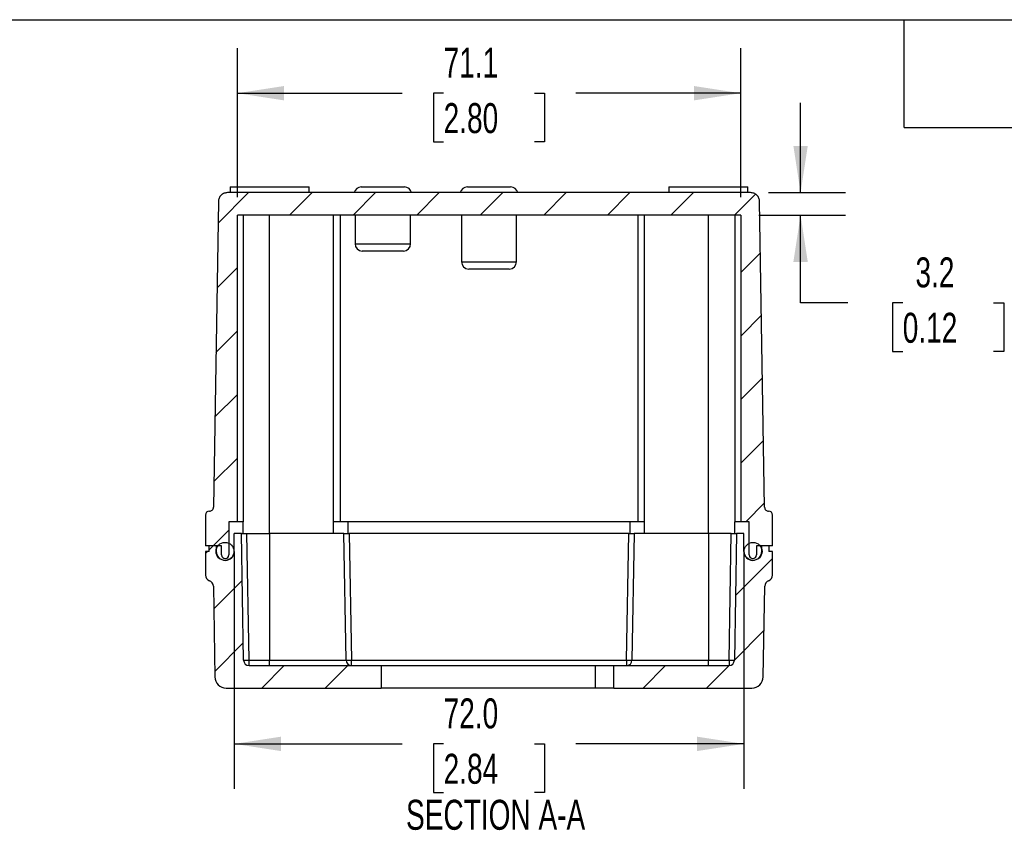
# Model space of a CAD drawing. Header units: millimetres. Extents: x 6 to 273, y 6 to 210.
# Tile 5 of 12: x 73 to 143, y 152 to 210. Entities that reach past the tile are written whole.
import ezdxf

# ---------------------------------------------------------------- set-up
doc = ezdxf.new("R2010")
doc.units = ezdxf.units.MM
doc.linetypes.add('CENTERX2', pattern=[20.32, 12.7, -2.54, 2.54, -2.54])
for name, color, linetype in [('CENTER', 40, 'CENTERX2'), ('DIMENSIONS', 140, 'Continuous'), ('TEXT', 140, 'Continuous')]:
    doc.layers.add(name, color=color, linetype=linetype)
doc.styles.add('SLDTEXTSTYLE0', font='TXT', dxfattribs={"width": 0.7})
doc.dimstyles.new('SLDDIMSTYLE0', dxfattribs={"dimtxt": 2.158008, "dimasz": 3.302, "dimexe": 0, "dimexo": 0.0625, "dimgap": 0.539502, "dimtad": 0, "dimtih": 1, "dimtoh": 1, "dimdec": 1, "dimlfac": 2, "dimrnd": 1e-09, "dimzin": 12, "dimdsep": 46, "dimtxsty": 'SLDTEXTSTYLE0', "dimsah": 1, "dimcen": 0.09, "dimadec": 0, "dimazin": 3, "dimtfac": 1, "dimtdec": 1, "dimtofl": 0, "dimtmove": 0, "dimatfit": 3, "dimfxl": 0, "dimfrac": 2, "dimtolj": 1, "dimtzin": 12, "dimarcsym": 0})
doc.dimstyles.new('SLDDIMSTYLE2', dxfattribs={"dimtxt": 2.158008, "dimasz": 3.302, "dimexe": 0, "dimexo": 0.0625, "dimgap": 0.539502, "dimtad": 0, "dimtih": 1, "dimtoh": 1, "dimdec": 1, "dimlfac": 2, "dimrnd": 1e-09, "dimzin": 12, "dimdsep": 46, "dimtxsty": 'SLDTEXTSTYLE0', "dimsah": 1, "dimcen": 0.09, "dimadec": 0, "dimazin": 3, "dimtfac": 1, "dimtdec": 1, "dimtmove": 0, "dimatfit": 0, "dimfxl": 0, "dimfrac": 2, "dimtolj": 1, "dimtzin": 12, "dimarcsym": 0})
doc.dimstyles.new('SLDDIMSTYLE3', dxfattribs={"dimtxt": 2.158008, "dimasz": 3.302, "dimexe": 0, "dimexo": 0.0625, "dimgap": 0.539502, "dimtad": 0, "dimtih": 1, "dimtoh": 1, "dimdec": 1, "dimlfac": 2, "dimrnd": 1e-09, "dimzin": 4, "dimdsep": 46, "dimtxsty": 'SLDTEXTSTYLE0', "dimsah": 1, "dimcen": 0.09, "dimadec": 0, "dimazin": 1, "dimtfac": 1, "dimtdec": 1, "dimtofl": 0, "dimtmove": 0, "dimatfit": 3, "dimfxl": 0, "dimfrac": 2, "dimtolj": 1, "dimtzin": 12, "dimarcsym": 0})

# ---------------------------------------------------------------- blocks, each defined once
blk = doc.blocks.new('_D_19')
at = {"layer": 'DIMENSIONS'}
for p, q in [((88.781, 197.018), (88.781, 207.533)), ((124.345, 197.018), (124.345, 207.533)), ((88.781, 204.358), (100.432, 204.358)), ((103.357, 204.358), (102.632, 204.358)), ((102.632, 204.358), (102.632, 200.928)), ((109.769, 204.358), (110.494, 204.358)), ((110.494, 204.358), (110.494, 200.928)), ((124.345, 204.358), (112.694, 204.358)), ((102.632, 200.928), (103.357, 200.928)), ((110.494, 200.928), (109.769, 200.928))]:
    blk.add_line(p, q, dxfattribs=at)
for points in [[(88.781, 204.358), (92.083, 203.85), (92.083, 204.866)], [(124.345, 204.358), (121.043, 204.866), (121.043, 203.85)]]:
    blk.add_solid(points, dxfattribs=at)
at = {"layer": 'DIMENSIONS', "char_height": 2.1167, "attachment_point": 1, "style": 'SLDTEXTSTYLE0'}
for s, insert in [('71.1', (103.357, 207.57)), ('2.80', (103.357, 203.657))]:
    blk.add_mtext(s, dxfattribs=dict(at, insert=insert))
blk = doc.blocks.new('_D_20')
at = {"layer": 'DIMENSIONS'}
for p, q in [((88.561, 171.997), (88.561, 155.225)), ((124.565, 171.997), (124.565, 155.225)), ((88.561, 158.4), (100.432, 158.4)), ((103.357, 158.4), (102.632, 158.4)), ((102.632, 158.4), (102.632, 154.97)), ((109.769, 158.4), (110.494, 158.4)), ((110.494, 158.4), (110.494, 154.97)), ((124.565, 158.4), (112.694, 158.4)), ((102.632, 154.97), (103.357, 154.97)), ((110.494, 154.97), (109.769, 154.97))]:
    blk.add_line(p, q, dxfattribs=at)
for points in [[(88.561, 158.4), (91.863, 157.892), (91.863, 158.908)], [(124.565, 158.4), (121.263, 158.908), (121.263, 157.892)]]:
    blk.add_solid(points, dxfattribs=at)
at = {"layer": 'DIMENSIONS', "char_height": 2.1167, "attachment_point": 1, "style": 'SLDTEXTSTYLE0'}
for s, insert in [('72.0', (103.357, 161.612)), ('2.84', (103.357, 157.699))]:
    blk.add_mtext(s, dxfattribs=dict(at, insert=insert))
blk = doc.blocks.new('_D_21')
at = {"layer": 'DIMENSIONS'}
for p, q in [((128.575, 197.333), (128.575, 203.683)), ((126.313, 197.333), (131.75, 197.333)), ((125.615, 195.748), (131.75, 195.748)), ((128.575, 189.551), (128.575, 195.748)), ((131.902, 189.551), (128.575, 189.551)), ((135.793, 189.551), (135.068, 189.551)), ((135.068, 189.551), (135.068, 186.121)), ((142.205, 189.551), (142.93, 189.551)), ((142.93, 189.551), (142.93, 186.121)), ((135.068, 186.121), (135.793, 186.121)), ((142.93, 186.121), (142.205, 186.121))]:
    blk.add_line(p, q, dxfattribs=at)
for points in [[(128.575, 197.333), (129.083, 200.635), (128.067, 200.635)], [(128.575, 195.748), (128.067, 192.446), (129.083, 192.446)]]:
    blk.add_solid(points, dxfattribs=at)
at = {"layer": 'DIMENSIONS', "char_height": 2.1167, "attachment_point": 1, "style": 'SLDTEXTSTYLE0'}
for s, insert in [('3.2', (136.69, 192.762)), ('0.12', (135.793, 188.849))]:
    blk.add_mtext(s, dxfattribs=dict(at, insert=insert))

msp = doc.modelspace()

# ---------------------------------------------------------------- hatches: boundary and pattern name
at = {"layer": 'CENTER', "linetype": 'Continuous', "lineweight": 18}
h = msp.add_hatch(dxfattribs=at)
h.set_pattern_fill('ANSI31', color=256, style=0)
edge = h.paths.add_edge_path(flags=0)
edge.add_spline(control_points=[(126.315, 174.838), (126.04, 174.838), (126.035, 175.113)], knot_values=[0, 0, 0, 1, 1, 1], weights=[1, 0.712938, 1], degree=2, periodic=0)
edge.add_line((126.035, 175.113), (125.678, 196.709))
edge.add_spline(control_points=[(125.678, 196.709), (125.667, 197.333), (125.043, 197.333)], knot_values=[0, 0, 0, 1, 1, 1], weights=[1, 0.712938, 1], degree=2, periodic=0)
edge.add_line((125.043, 197.333), (88.083, 197.333))
edge.add_spline(control_points=[(88.083, 197.333), (87.459, 197.333), (87.448, 196.709)], knot_values=[0, 0, 0, 1, 1, 1], weights=[1, 0.712938, 1], degree=2, periodic=0)
edge.add_line((87.448, 196.709), (87.091, 175.113))
edge.add_spline(control_points=[(87.091, 175.113), (87.086, 174.838), (86.811, 174.838)], knot_values=[0, 0, 0, 1, 1, 1], weights=[1, 0.712938, 1], degree=2, periodic=0)
edge.add_line((86.811, 174.838), (86.808, 174.838))
edge.add_arc((86.808, 174.559), 0.279, 90, 180)
edge.add_line((86.529, 174.559), (86.529, 172.378))
edge.add_line((86.529, 172.378), (87.672, 172.378))
edge.add_line((87.672, 172.378), (87.672, 171.743))
edge.add_arc((87.927, 171.743), 0.255, 180, 270)
edge.add_line((87.927, 171.488), (87.929, 171.488))
edge.add_arc((87.929, 171.743), 0.255, 270, 360)
edge.add_line((88.184, 171.743), (88.184, 174.093))
edge.add_line((88.184, 174.093), (88.781, 174.093))
edge.add_line((88.781, 174.093), (88.781, 195.748))
edge.add_line((88.781, 195.748), (124.345, 195.748))
edge.add_line((124.345, 195.748), (124.345, 174.093))
edge.add_line((124.345, 174.093), (124.942, 174.093))
edge.add_line((124.942, 174.093), (124.942, 171.743))
edge.add_arc((125.197, 171.743), 0.255, 180, 270)
edge.add_line((125.197, 171.488), (125.199, 171.488))
edge.add_arc((125.199, 171.743), 0.255, 270, 360)
edge.add_line((125.454, 171.743), (125.454, 172.378))
edge.add_line((125.454, 172.378), (126.597, 172.378))
edge.add_line((126.597, 172.378), (126.597, 174.559))
edge.add_arc((126.318, 174.559), 0.279, 0, 90)
edge.add_line((126.318, 174.838), (126.315, 174.838))
h = msp.add_hatch(dxfattribs=at)
h.set_pattern_fill('ANSI31', color=256, style=0)
edge = h.paths.add_edge_path(flags=0)
edge.add_line((87.291, 171.997), (87.291, 172.378))
edge.add_line((87.291, 172.378), (86.783, 172.378))
edge.add_line((86.783, 172.378), (86.783, 171.997))
edge.add_line((86.783, 171.997), (86.529, 171.997))
edge.add_line((86.529, 171.997), (86.529, 170.32))
edge.add_arc((86.948, 170.32), 0.419, 180, 250.4443)
edge.add_arc((86.667, 169.531), 0.419, 1, 70.4443, ccw=False)
edge.add_line((87.086, 169.538), (87.198, 163.131))
edge.add_arc((87.998, 163.145), 0.8, 181, 270)
edge.add_line((87.998, 162.345), (98.937, 162.345))
edge.add_line((98.937, 162.345), (98.937, 163.932))
edge.add_line((98.937, 163.932), (89.606, 163.932))
edge.add_arc((89.606, 164.313), 0.381, 181, 270, ccw=False)
edge.add_line((89.225, 164.307), (89.069, 173.267))
edge.add_line((89.069, 173.267), (88.561, 173.267))
edge.add_line((88.561, 173.267), (88.561, 171.997))
edge.add_arc((87.926, 171.997), 0.635, 180, 360, ccw=False)
h = msp.add_hatch(dxfattribs=at)
h.set_pattern_fill('ANSI31', color=256, style=0)
edge = h.paths.add_edge_path(flags=0)
edge.add_line((125.835, 172.378), (125.835, 171.997))
edge.add_arc((125.2, 171.997), 0.635, -180, 0, ccw=False)
edge.add_line((124.565, 171.997), (124.565, 173.267))
edge.add_line((124.565, 173.267), (124.057, 173.267))
edge.add_line((124.057, 173.267), (123.901, 164.307))
edge.add_arc((123.52, 164.313), 0.381, 270, 359, ccw=False)
edge.add_line((123.52, 163.932), (115.389, 163.932))
edge.add_line((115.389, 163.932), (115.389, 162.345))
edge.add_line((115.389, 162.345), (125.128, 162.345))
edge.add_arc((125.128, 163.145), 0.8, 270, 359)
edge.add_line((125.928, 163.131), (126.04, 169.538))
edge.add_arc((126.459, 169.531), 0.419, 109.5557, 179, ccw=False)
edge.add_arc((126.178, 170.32), 0.419, 289.5557, 360)
edge.add_line((126.597, 170.32), (126.597, 171.997))
edge.add_line((126.597, 171.997), (126.343, 171.997))
edge.add_line((126.343, 171.997), (126.343, 172.378))
edge.add_line((126.343, 172.378), (125.835, 172.378))
h = msp.add_hatch(dxfattribs=at)
h.set_pattern_fill('ANSI31', color=256, style=0)
edge = h.paths.add_edge_path(flags=0)
edge.add_arc((87.91, 171.997), 0.635, 0, 360)
h = msp.add_hatch(dxfattribs=at)
h.set_pattern_fill('ANSI31', color=256, style=0)
edge = h.paths.add_edge_path(flags=0)
edge.add_arc((125.216, 171.997), 0.635, 0, 360)

# ---------------------------------------------------------------- linework, layer by layer
at = {"color": 7, "linetype": 'Continuous', "lineweight": 25}
for p, q in [((88.269, 197.738), (88.269, 197.333)), ((88.269, 197.738), (93.857, 197.738)), ((93.857, 197.333), (93.857, 197.738)), ((97.534, 197.738), (100.592, 197.738)), ((105.034, 197.738), (108.092, 197.738)), ((119.269, 197.738), (119.269, 197.333)), ((119.269, 197.738), (124.857, 197.738)), ((124.857, 197.333), (124.857, 197.738)), ((125.043, 197.333), (88.083, 197.333)), ((87.448, 196.709), (87.091, 175.113)), ((126.035, 175.113), (125.678, 196.709)), ((124.345, 195.748), (88.781, 195.748)), ((88.781, 174.093), (88.781, 195.748)), ((89.2, 195.748), (89.2, 174.093)), ((91.063, 173.267), (91.063, 195.748)), ((95.585, 173.267), (95.585, 195.748)), ((96.045, 195.748), (96.045, 174.093)), ((97.101, 195.748), (97.101, 193.718)), ((101.025, 193.718), (101.025, 195.748)), ((104.621, 195.748), (104.621, 192.448)), ((108.505, 192.448), (108.505, 195.748)), ((117.08, 195.748), (117.08, 174.093)), ((117.541, 173.267), (117.541, 195.748)), ((122.063, 173.267), (122.063, 195.748)), ((123.926, 195.748), (123.926, 174.093)), ((124.345, 195.748), (124.345, 174.093)), ((97.101, 193.718), (99.063, 193.718)), ((99.063, 193.718), (101.025, 193.718)), ((99.063, 193.208), (97.611, 193.208)), ((100.515, 193.208), (99.063, 193.208)), ((104.621, 192.448), (106.563, 192.448)), ((106.563, 192.448), (108.505, 192.448)), ((106.563, 191.938), (105.131, 191.938)), ((107.995, 191.938), (106.563, 191.938)), ((86.811, 174.838), (86.808, 174.838)), ((126.318, 174.838), (126.315, 174.838)), ((86.529, 174.559), (86.529, 172.378)), ((88.781, 174.093), (88.184, 174.093)), ((88.184, 174.093), (88.184, 171.743)), ((89.2, 174.093), (88.781, 174.093)), ((89.2, 173.267), (89.2, 174.093)), ((96.045, 174.093), (95.585, 174.093)), ((117.08, 174.093), (96.045, 174.093)), ((96.602, 173.267), (96.602, 174.093)), ((116.524, 173.267), (116.524, 174.093)), ((117.541, 174.093), (117.08, 174.093)), ((124.345, 174.093), (123.926, 174.093)), ((123.926, 173.267), (123.926, 174.093)), ((124.942, 174.093), (124.345, 174.093)), ((124.942, 171.743), (124.942, 174.093)), ((126.597, 172.378), (126.597, 174.559)), ((88.561, 171.997), (88.561, 173.267)), ((89.069, 173.267), (88.561, 173.267)), ((89.225, 164.307), (89.069, 173.267)), ((89.606, 164.307), (89.45, 173.267)), ((89.45, 173.267), (91.063, 173.267)), ((91.063, 173.267), (91.063, 164.307)), ((96.308, 173.267), (91.063, 173.267)), ((96.464, 164.307), (96.308, 173.267)), ((96.689, 173.267), (96.845, 164.307)), ((116.437, 173.267), (96.689, 173.267)), ((116.281, 164.307), (116.437, 173.267)), ((116.818, 173.267), (116.662, 164.307)), ((122.063, 173.267), (116.818, 173.267)), ((122.063, 173.267), (122.063, 164.307)), ((123.676, 173.267), (122.063, 173.267)), ((123.52, 164.307), (123.676, 173.267)), ((124.057, 173.267), (123.901, 164.307)), ((124.565, 173.267), (124.057, 173.267)), ((124.565, 171.997), (124.565, 173.267)), ((87.672, 172.378), (86.529, 172.378)), ((86.529, 171.997), (86.529, 170.32)), ((86.783, 171.997), (86.529, 171.997)), ((86.783, 171.997), (86.783, 172.378)), ((87.291, 172.378), (86.783, 172.378)), ((87.291, 172.378), (87.291, 171.997)), ((87.291, 172.378), (87.402, 172.378)), ((87.672, 171.743), (87.672, 172.378)), ((126.597, 172.378), (125.454, 172.378)), ((125.454, 172.378), (125.454, 171.743)), ((125.724, 172.378), (125.835, 172.378)), ((126.343, 172.378), (125.835, 172.378)), ((125.835, 171.997), (125.835, 172.378)), ((126.343, 172.378), (126.343, 171.997)), ((126.597, 171.997), (126.343, 171.997)), ((126.597, 170.32), (126.597, 171.997)), ((87.927, 171.488), (87.929, 171.488)), ((88.481, 171.743), (88.499, 171.743)), ((124.62, 171.743), (124.637, 171.743)), ((125.197, 171.488), (125.199, 171.488)), ((87.086, 169.538), (87.198, 163.131)), ((125.928, 163.131), (126.04, 169.538)), ((89.606, 163.932), (89.606, 164.307)), ((89.606, 164.307), (91.063, 164.307)), ((91.063, 163.932), (91.063, 164.307)), ((91.063, 164.307), (96.464, 164.307)), ((96.845, 163.932), (96.845, 164.307)), ((96.845, 164.307), (116.281, 164.307)), ((116.281, 164.307), (116.281, 163.932)), ((116.662, 164.307), (122.063, 164.307)), ((122.063, 163.932), (122.063, 164.307)), ((122.063, 164.307), (123.52, 164.307)), ((123.52, 164.307), (123.52, 163.932)), ((89.606, 163.932), (98.937, 163.932)), ((98.937, 163.932), (98.937, 162.345)), ((98.937, 163.932), (114.086, 163.932)), ((114.086, 162.345), (114.086, 163.932)), ((114.086, 163.932), (115.389, 163.932)), ((115.389, 162.345), (115.389, 163.932)), ((115.389, 163.932), (123.52, 163.932)), ((87.998, 162.345), (98.937, 162.345)), ((114.086, 162.345), (98.937, 162.345)), ((115.389, 162.345), (114.086, 162.345)), ((115.389, 162.345), (125.128, 162.345))]:
    msp.add_line(p, q, dxfattribs=at)
for centre in [(87.91, 171.997), (125.216, 171.997)]:
    msp.add_circle(centre, 0.635, dxfattribs=at)
for centre, radius, start, end in [((97.534, 197.228), 0.51, 90, 168.11884), ((100.592, 197.228), 0.51, 11.88116, 90), ((105.034, 197.228), 0.51, 90, 168.11884), ((108.092, 197.228), 0.51, 11.88116, 90), ((97.611, 193.718), 0.51, 180, 270), ((100.515, 193.718), 0.51, 270, 0), ((105.131, 192.448), 0.51, 180, 270), ((107.995, 192.448), 0.51, 270, 0), ((86.808, 174.559), 0.279, 90, 180), ((126.318, 174.559), 0.279, 0, 90), ((87.926, 171.997), 0.635, 180, 360), ((125.2, 171.997), 0.635, 180, 0), ((87.927, 171.743), 0.255, 180, 270), ((87.929, 171.743), 0.255, 270, 0), ((125.197, 171.743), 0.255, 180, 270), ((125.199, 171.743), 0.255, 270, 0), ((86.948, 170.32), 0.419, 180, 250.4443), ((86.667, 169.531), 0.419, 1, 70.4443), ((126.459, 169.531), 0.419, 109.5557, 179), ((126.178, 170.32), 0.419, 289.5557, 360), ((89.606, 164.313), 0.381, 181, 270), ((89.416, 169.765), 5.462, 268.00162, 271.99838), ((96.845, 164.313), 0.381, 181, 270), ((96.543, 165.251), 0.948, 265.20948, 271.96489), ((96.543, 180.66), 16.356, 270.11385, 271.05737), ((116.281, 164.313), 0.381, 270, 359), ((116.583, 180.66), 16.356, 268.94263, 269.88615), ((116.583, 165.251), 0.948, 268.03512, 274.79052), ((123.52, 164.313), 0.381, 270, 359), ((123.822, 180.66), 16.356, 268.94263, 269.88615), ((123.822, 165.251), 0.948, 268.03512, 274.79052), ((87.998, 163.145), 0.8, 181, 270), ((125.128, 163.145), 0.8, 270, 359)]:
    msp.add_arc(centre, radius, start, end, dxfattribs=at)
for points in [[(88.083, 197.333), (88.009, 197.333), (87.929, 197.32), (87.774, 197.259), (87.7, 197.212), (87.576, 197.09), (87.527, 197.017), (87.464, 196.863), (87.449, 196.783), (87.448, 196.709)], [(125.678, 196.709), (125.676, 196.783), (125.662, 196.863), (125.599, 197.017), (125.55, 197.09), (125.426, 197.212), (125.352, 197.259), (125.197, 197.32), (125.117, 197.333), (125.043, 197.333)], [(86.811, 174.838), (86.844, 174.838), (86.879, 174.844), (86.947, 174.871), (86.98, 174.892), (87.034, 174.945), (87.056, 174.978), (87.084, 175.045), (87.09, 175.08), (87.091, 175.113)], [(126.035, 175.113), (126.036, 175.08), (126.042, 175.045), (126.07, 174.978), (126.092, 174.945), (126.146, 174.892), (126.179, 174.871), (126.247, 174.844), (126.282, 174.838), (126.315, 174.838)], [(89.069, 173.267), (89.069, 173.267), (89.077, 173.267), (89.114, 173.267), (89.143, 173.267), (89.217, 173.267), (89.263, 173.267), (89.356, 173.267), (89.405, 173.267), (89.45, 173.267)], [(96.308, 173.267), (96.308, 173.267), (96.316, 173.267), (96.353, 173.267), (96.382, 173.267), (96.456, 173.267), (96.502, 173.267), (96.595, 173.267), (96.644, 173.267), (96.689, 173.267)], [(116.437, 173.267), (116.482, 173.267), (116.531, 173.267), (116.624, 173.267), (116.669, 173.267), (116.744, 173.267), (116.773, 173.267), (116.81, 173.267), (116.818, 173.267), (116.818, 173.267)], [(123.676, 173.267), (123.721, 173.267), (123.77, 173.267), (123.863, 173.267), (123.908, 173.267), (123.983, 173.267), (124.012, 173.267), (124.049, 173.267), (124.057, 173.267), (124.057, 173.267)]]:
    msp.add_open_spline(points, degree=3, knots=[0, 0, 0, 0, 0.25, 0.25, 0.5, 0.5, 0.75, 0.75, 1, 1, 1, 1], dxfattribs=at)
at = {"layer": 'TEXT'}
for p, q in [((6.35, 209.55), (273.05, 209.55)), ((135.89, 201.93), (135.89, 209.55)), ((135.89, 201.93), (143.51, 201.93))]:
    msp.add_line(p, q, dxfattribs=at)

# ---------------------------------------------------------------- texts
at = {"layer": 'DIMENSIONS', "insert": (107.029, 154.45), "char_height": 2.11667, "attachment_point": 2, "style": 'SLDTEXTSTYLE0'}
msp.add_mtext('SECTION A-A', dxfattribs=at)

# ---------------------------------------------------------------- dimensions: what is measured, and where the dimension line sits
at = {"layer": 'DIMENSIONS'}
for base, p1, p2, dimstyle, picture, middle in [((124.345, 204.358), (88.781, 195.748), (124.345, 195.748), 'SLDDIMSTYLE0', '_D_19', (106.563, 204.358)), ((88.561, 158.4), (124.565, 173.267), (88.561, 173.267), 'SLDDIMSTYLE3', '_D_20', (106.563, 158.4))]:
    dim = msp.add_linear_dim(base=base, p1=p1, p2=p2, dimstyle=dimstyle, dxfattribs=at)
    dim.commit()
    dim.dimension.update_dxf_attribs({"geometry": picture, "text_midpoint": middle, "dimtype": 160})
dim = msp.add_linear_dim(base=(128.575, 195.748), p1=(125.043, 197.333), p2=(124.345, 195.748), angle=90, dimstyle='SLDDIMSTYLE2', dxfattribs=at)
dim.commit()
dim.dimension.update_dxf_attribs({"geometry": '_D_21', "text_midpoint": (128.575, 189.551), "dimtype": 160})

doc.saveas('drawing.dxf')
